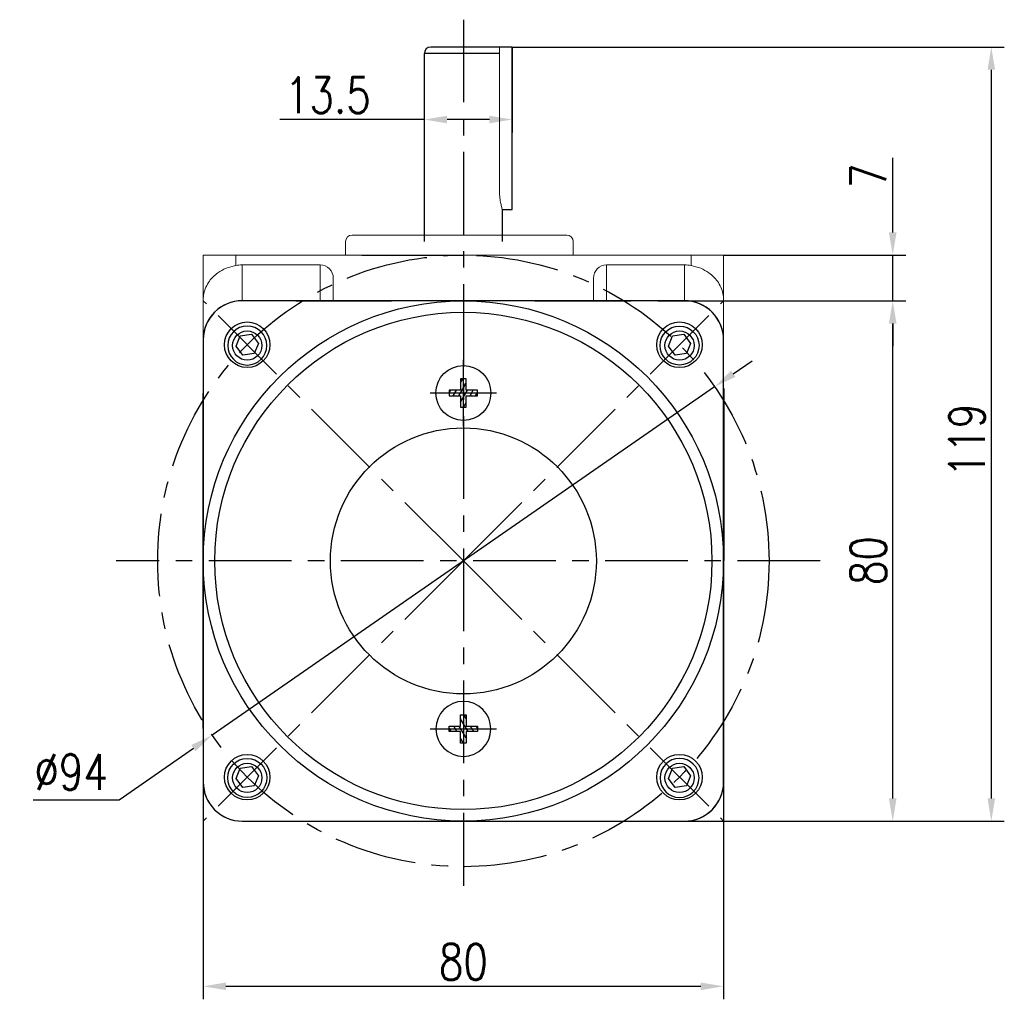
# Model space of a CAD drawing. Header units: inches. Extents: x -739 to 4096, y 9 to 1581.
# Tile 19 of 36: x 2137 to 2288, y 1062 to 1212. Entities that reach past the tile are written whole.
import ezdxf

# ---------------------------------------------------------------- set-up
doc = ezdxf.new("R2010")
doc.units = ezdxf.units.IN
doc.header["$LTSCALE"] = 10
doc.header["$MEASUREMENT"] = 0
doc.linetypes.add('CENTER', pattern=[10.16, 6.35, -1.27, 1.27, -1.27])
for name, color, linetype in [('1轮廓实线层', 7, 'Continuous'), ('3中心线层', 1, 'CENTER'), ('5剖面线层', 2, 'Continuous'), ('7标注层', 4, 'Continuous')]:
    doc.layers.add(name, color=color, linetype=linetype)
doc.styles.add('TH_GBDIM', font='romans.shx', dxfattribs={"width": 0.8, "bigfont": 'gbcbig.shx'})
doc.dimstyles.new('TH_GBDIM', dxfattribs={"dimtxt": 3.5, "dimasz": 2.5, "dimexe": 2, "dimexo": 0, "dimgap": 1, "dimtad": 1, "dimdec": 4, "dimdsep": 46, "dimtxsty": 'TH_GBDIM', "dimcen": 0.09, "dimclrd": 4, "dimclre": 4, "dimclrt": 3, "dimadec": 0, "dimazin": 0, "dimtfac": 1, "dimtdec": 4, "dimtmove": 0, "dimatfit": 3, "dimfxl": 1, "dimtzin": 0, "dimarcsym": 0})

# ---------------------------------------------------------------- blocks, each defined once
blk = doc.blocks.new('*D199')
at = {"layer": '7标注层', "color": 4, "lineweight": -2, "transparency": 16777216}
for p, q in [((2165.05, 1107.48), (2165.05, 1061.77)), ((2245.05, 1107.48), (2245.05, 1061.77)), ((2168.55, 1063.77), (2241.55, 1063.77))]:
    blk.add_line(p, q, dxfattribs=at)
at = {"layer": '7标注层', "color": 4, "transparency": 16777216}
for points in [[(2168.55, 1064.35), (2168.55, 1063.18), (2165.05, 1063.77)], [(2241.55, 1064.35), (2241.55, 1063.18), (2245.05, 1063.77)]]:
    blk.add_solid(points, dxfattribs=at)
at = {"layer": 'Defpoints', "color": 0, "transparency": 16777216}
for p in [(2165.05, 1107.48), (2245.05, 1107.48), (2245.05, 1063.77)]:
    blk.add_point(p, dxfattribs=at)
at = {"layer": '7标注层', "color": 3, "transparency": 16777216, "insert": (2205.05, 1067.52), "char_height": 5.5, "attachment_point": 5, "style": 'TH_GBDIM'}
blk.add_mtext('{80}{}{}', dxfattribs=at)
blk = doc.blocks.new('*D200')
at = {"layer": '7标注层', "color": 4, "lineweight": -2, "transparency": 16777216}
for p, q in [((2234.93, 1169.15), (2273.07, 1169.15)), ((2271.07, 1092.65), (2271.07, 1165.65)), ((2245.05, 1089.15), (2273.07, 1089.15))]:
    blk.add_line(p, q, dxfattribs=at)
at = {"layer": '7标注层', "color": 4, "transparency": 16777216}
for points in [[(2270.48, 1165.65), (2271.65, 1165.65), (2271.07, 1169.15)], [(2270.48, 1092.65), (2271.65, 1092.65), (2271.07, 1089.15)]]:
    blk.add_solid(points, dxfattribs=at)
at = {"layer": 'Defpoints', "color": 0, "transparency": 16777216}
for p in [(2234.93, 1169.15), (2271.07, 1169.15), (2245.05, 1089.15)]:
    blk.add_point(p, dxfattribs=at)
at = {"layer": '7标注层', "color": 3, "transparency": 16777216, "insert": (2267.32, 1129.2), "char_height": 5.5, "attachment_point": 5, "rotation": 90, "style": 'TH_GBDIM'}
blk.add_mtext('{80}{}{}', dxfattribs=at)
blk = doc.blocks.new('*D201')
at = {"layer": '7标注层', "color": 4, "lineweight": -2, "transparency": 16777216}
for p, q in [((2271.07, 1179.65), (2271.07, 1191.14)), ((2245.05, 1176.15), (2273.07, 1176.15)), ((2271.07, 1169.15), (2271.07, 1176.15)), ((2246.62, 1169.15), (2273.07, 1169.15)), ((2271.07, 1165.65), (2271.07, 1162.15))]:
    blk.add_line(p, q, dxfattribs=at)
at = {"layer": '7标注层', "color": 4, "transparency": 16777216}
for points in [[(2270.48, 1179.65), (2271.65, 1179.65), (2271.07, 1176.15)], [(2270.48, 1165.65), (2271.65, 1165.65), (2271.07, 1169.15)]]:
    blk.add_solid(points, dxfattribs=at)
at = {"layer": 'Defpoints', "color": 0, "transparency": 16777216}
for p in [(2245.05, 1176.15), (2271.07, 1176.15), (2246.62, 1169.15)]:
    blk.add_point(p, dxfattribs=at)
at = {"layer": '7标注层', "color": 3, "transparency": 16777216, "insert": (2267.32, 1188.36), "char_height": 5.5, "attachment_point": 5, "rotation": 90, "style": 'TH_GBDIM'}
blk.add_mtext('{7}{}{}', dxfattribs=at)
blk = doc.blocks.new('*D202')
at = {"layer": '7标注层', "color": 4, "lineweight": -2, "transparency": 16777216}
for p, q in [((2246.55, 1157.93), (2249.43, 1159.92)), ((2243.68, 1155.93), (2166.43, 1102.37)), ((2152.12, 1092.45), (2163.55, 1100.38)), ((2138.89, 1092.45), (2152.12, 1092.45))]:
    blk.add_line(p, q, dxfattribs=at)
at = {"layer": '7标注层', "color": 4, "transparency": 16777216}
for points in [[(2246.22, 1158.41), (2246.89, 1157.45), (2243.68, 1155.93)], [(2163.22, 1100.86), (2163.88, 1099.9), (2166.43, 1102.37)]]:
    blk.add_solid(points, dxfattribs=at)
at = {"layer": 'Defpoints', "color": 0, "transparency": 16777216}
for p in [(2243.68, 1155.93), (2166.43, 1102.37)]:
    blk.add_point(p, dxfattribs=at)
at = {"layer": '7标注层', "color": 3, "transparency": 16777216, "insert": (2144.75, 1096.7), "char_height": 5.5, "attachment_point": 5, "style": 'TH_GBDIM'}
blk.add_mtext('{∅94}{}{}', dxfattribs=at)
blk = doc.blocks.new('*D203')
at = {"layer": '7标注层', "color": 4, "lineweight": -2, "transparency": 16777216}
for p, q in [((2212.55, 1208.15), (2288.22, 1208.15)), ((2286.22, 1204.65), (2286.22, 1092.65)), ((2221.52, 1089.15), (2288.22, 1089.15))]:
    blk.add_line(p, q, dxfattribs=at)
at = {"layer": '7标注层', "color": 4, "transparency": 16777216}
for points in [[(2285.64, 1204.65), (2286.81, 1204.65), (2286.22, 1208.15)], [(2285.64, 1092.65), (2286.81, 1092.65), (2286.22, 1089.15)]]:
    blk.add_solid(points, dxfattribs=at)
at = {"layer": 'Defpoints', "color": 0, "transparency": 16777216}
for p in [(2212.55, 1208.15), (2221.52, 1089.15), (2286.22, 1089.15)]:
    blk.add_point(p, dxfattribs=at)
at = {"layer": '7标注层', "color": 3, "transparency": 16777216, "insert": (2282.47, 1147.66), "char_height": 5.5, "attachment_point": 5, "rotation": 90, "style": 'TH_GBDIM'}
blk.add_mtext('{119}{}{}', dxfattribs=at)
blk = doc.blocks.new('*D204')
at = {"layer": '7标注层', "color": 4, "lineweight": -2, "transparency": 16777216}
for p, q in [((2212.55, 1208.15), (2212.55, 1195.01)), ((2199.05, 1205.38), (2199.05, 1195.01)), ((2199.05, 1197.01), (2176.82, 1197.01)), ((2209.05, 1197.01), (2202.55, 1197.01))]:
    blk.add_line(p, q, dxfattribs=at)
at = {"layer": '7标注层', "color": 4, "transparency": 16777216}
for points in [[(2202.55, 1197.59), (2202.55, 1196.42), (2199.05, 1197.01)], [(2209.05, 1197.59), (2209.05, 1196.42), (2212.55, 1197.01)]]:
    blk.add_solid(points, dxfattribs=at)
at = {"layer": 'Defpoints', "color": 0, "transparency": 16777216}
for p in [(2212.55, 1208.15), (2199.05, 1205.38), (2212.55, 1197.01)]:
    blk.add_point(p, dxfattribs=at)
at = {"layer": '7标注层', "color": 3, "transparency": 16777216, "insert": (2184.21, 1200.76), "char_height": 5.5, "attachment_point": 5, "style": 'TH_GBDIM'}
blk.add_mtext('13.5', dxfattribs=at)
blk = doc.blocks.new('GB818_M5_6_X')
at = {"layer": '5剖面线层'}
h = blk.add_hatch(dxfattribs=at)
h.set_pattern_fill('_U', color=256, scale=0.84075, angle=60, style=0, pattern_type=0)
h.set_pattern_definition([(60, (0, 0), (-0.72811, 0.42038), [])])
h.paths.add_polyline_path([(0.475, 0.475), (0.475, 2.45), (-0.475, 2.45), (-0.475, 0.475), (-2.45, 0.475), (-2.45, -0.475), (-0.475, -0.475), (-0.475, -2.45), (0.475, -2.45), (0.475, -0.475), (2.45, -0.475), (2.45, 0.475)])
at = {"layer": '1轮廓实线层'}
for p, q in [((0.475, 2.45), (-0.475, 2.45)), ((-0.475, 2.45), (-0.475, 0.475)), ((0.475, 0.475), (0.475, 2.45)), ((-0.475, 0.475), (-2.45, 0.475)), ((-2.45, 0.475), (-2.45, -0.475)), ((2.45, 0.475), (0.475, 0.475)), ((2.45, -0.475), (2.45, 0.475)), ((-2.45, -0.475), (-0.475, -0.475)), ((-0.475, -0.475), (-0.475, -2.45)), ((0.475, -2.45), (0.475, -0.475)), ((0.475, -0.475), (2.45, -0.475)), ((-0.475, -2.45), (0.475, -2.45))]:
    blk.add_line(p, q, dxfattribs=at)
blk.add_circle((0, 0), 4.75, dxfattribs=at)
at = {"layer": '3中心线层'}
for p, q in [((0, -5.75), (0, 5.75)), ((-5.75, 0), (5.75, 0))]:
    blk.add_line(p, q, dxfattribs=at)

msp = doc.modelspace()

# ---------------------------------------------------------------- linework, layer by layer
at = {"color": 7, "linetype": 'Continuous', "lineweight": 15}
msp.add_line((2210.596, 1186.14), (2210.596, 1208.154), dxfattribs=at)
for p, q in [((2179.303, 1169.154), (2171.053, 1169.154)), ((2179.303, 1169.154), (2187.45, 1169.154)), ((2187.45, 1169.154), (2194.015, 1169.154)), ((2216.055, 1169.154), (2230.803, 1169.154)), ((2239.053, 1169.154), (2230.803, 1169.154)), ((2165.053, 1163.154), (2165.053, 1154.904)), ((2170.107, 1162.177), (2170.759, 1163.747)), ((2170.759, 1163.747), (2172.489, 1164.004)), ((2172.489, 1164.004), (2173.53, 1162.598)), ((2236.575, 1162.177), (2237.226, 1163.747)), ((2237.226, 1163.747), (2238.956, 1164.004)), ((2238.956, 1164.004), (2239.997, 1162.598)), ((2245.053, 1154.904), (2245.053, 1163.154)), ((2171.148, 1160.771), (2170.107, 1162.177)), ((2173.53, 1162.598), (2172.879, 1161.027)), ((2237.616, 1160.771), (2236.575, 1162.177)), ((2239.997, 1162.598), (2239.346, 1161.027)), ((2172.879, 1161.027), (2171.148, 1160.771)), ((2239.346, 1161.027), (2237.616, 1160.771)), ((2165.053, 1111.551), (2165.053, 1154.904)), ((2245.053, 1154.904), (2245.053, 1146.756)), ((2165.053, 1103.404), (2165.053, 1111.551)), ((2165.053, 1103.404), (2165.053, 1095.154)), ((2245.053, 1095.154), (2245.053, 1103.404)), ((2170.107, 1095.709), (2170.759, 1097.279)), ((2170.759, 1097.279), (2172.489, 1097.536)), ((2172.489, 1097.536), (2173.53, 1096.13)), ((2173.53, 1096.13), (2172.879, 1094.56)), ((2236.575, 1095.709), (2237.226, 1097.279)), ((2237.226, 1097.279), (2238.956, 1097.536)), ((2238.956, 1097.536), (2239.997, 1096.13)), ((2239.997, 1096.13), (2239.346, 1094.56)), ((2171.148, 1094.303), (2170.107, 1095.709)), ((2172.879, 1094.56), (2171.148, 1094.303)), ((2237.616, 1094.303), (2236.575, 1095.709)), ((2239.346, 1094.56), (2237.616, 1094.303)), ((2171.053, 1089.154), (2179.303, 1089.154)), ((2230.803, 1089.154), (2239.053, 1089.154))]:
    msp.add_line(p, q)
for centre, radius in [((2171.819, 1162.387), 3.5), ((2238.286, 1162.387), 3.5), ((2171.819, 1162.27), 2.25), ((2238.286, 1162.27), 3), ((2238.286, 1162.27), 2.25), ((2171.819, 1095.92), 3.5), ((2238.286, 1095.92), 3.5), ((2171.819, 1095.803), 3), ((2171.819, 1095.803), 2.25), ((2238.286, 1095.803), 2.25)]:
    msp.add_circle(centre, radius)
at = {"extrusion": (0, 0, -1)}
for centre in [(-2171.819, 1162.27), (-2238.286, 1095.803)]:
    msp.add_circle(centre, 3, dxfattribs=at)
for centre, start, end in [((2171.053, 1163.154), 90, 180), ((2239.053, 1163.154), 0, 90), ((2171.053, 1095.154), 180, 270), ((2239.053, 1095.154), 270, 0)]:
    msp.add_arc(centre, 6, start, end)
at = {"color": 7, "linetype": 'Continuous', "lineweight": 15}
msp.add_open_spline([(2211.046, 1183.174), (2211.049, 1183.164), (2211.063, 1183.12), (2210.988, 1183.368), (2210.85, 1183.895), (2210.69, 1184.701), (2210.605, 1185.501), (2210.598, 1185.992), (2210.596, 1186.14)], degree=3, knots=[0, 0, 0, 0, 0.0602507, 0.2653074, 0.4728209, 0.6883267, 0.9057943, 1, 1, 1, 1], dxfattribs=at)
at = {"layer": '1轮廓实线层'}
for p, q in [((2212.553, 1208.154), (2200.053, 1208.154)), ((2212.553, 1183.154), (2212.553, 1208.154)), ((2199.053, 1178.248), (2199.053, 1207.154)), ((2207.053, 1207.154), (2199.053, 1207.154)), ((2210.596, 1207.154), (2207.053, 1207.154)), ((2211.053, 1178.248), (2211.053, 1183.154)), ((2245.08, 1155.654), (2245.065, 1102.654))]:
    msp.add_line(p, q, dxfattribs=at)
at = {"layer": '1轮廓实线层', "color": 7, "linetype": 'Continuous', "lineweight": 15}
for p, q in [((2186.944, 1178.248), (2186.944, 1176.154)), ((2187.943, 1179.248), (2204.738, 1179.248)), ((2204.738, 1179.248), (2220.945, 1179.248)), ((2221.944, 1176.154), (2221.944, 1178.248)), ((2165.053, 1176.154), (2170.053, 1176.154)), ((2165.053, 1169.315), (2165.053, 1176.154)), ((2170.053, 1176.154), (2170.053, 1174.569)), ((2170.053, 1176.154), (2240.053, 1176.154)), ((2240.053, 1174.569), (2240.053, 1176.154)), ((2240.053, 1176.154), (2245.053, 1176.154)), ((2245.053, 1176.154), (2245.053, 1169.315)), ((2171.053, 1174.654), (2171.053, 1169.154)), ((2183.053, 1174.654), (2171.053, 1174.654)), ((2183.053, 1169.154), (2183.053, 1174.654)), ((2227.053, 1174.654), (2227.053, 1169.154)), ((2227.053, 1174.654), (2239.053, 1174.654)), ((2239.053, 1169.154), (2239.053, 1174.654)), ((2185.053, 1172.633), (2185.053, 1169.154)), ((2225.053, 1169.154), (2225.053, 1172.633)), ((2165.053, 1163.154), (2165.053, 1169.315)), ((2171.053, 1169.154), (2172.124, 1169.154)), ((2172.124, 1169.154), (2194.015, 1169.154)), ((2237.981, 1169.154), (2239.053, 1169.154)), ((2245.053, 1169.315), (2245.053, 1163.154)), ((2165.053, 1162.083), (2165.053, 1163.154)), ((2245.053, 1163.154), (2245.053, 1162.083)), ((2165.053, 1129.154), (2165.053, 1162.083)), ((2245.053, 1162.083), (2245.053, 1129.154)), ((2165.053, 1096.225), (2165.053, 1129.154)), ((2245.053, 1129.154), (2245.053, 1096.225)), ((2165.053, 1095.154), (2165.053, 1096.225)), ((2245.053, 1096.225), (2245.053, 1095.154)), ((2194.015, 1089.154), (2172.124, 1089.154)), ((2237.981, 1089.154), (2216.055, 1089.154)), ((2239.053, 1089.154), (2237.981, 1089.154))]:
    msp.add_line(p, q, dxfattribs=at)
at = {"layer": '1轮廓实线层', "color": 0}
for points in [[(2216.055, 1169.154), (2171.053, 1169.154, 0.4142136), (2165.053, 1163.154), (2165.053, 1095.154, 0.4142136), (2171.053, 1089.154), (2216.055, 1089.154)], [(2216.055, 1089.154), (2239.053, 1089.154, 0.4142136), (2245.053, 1095.154), (2245.053, 1163.154, 0.4142136), (2239.053, 1169.154), (2216.055, 1169.154)]]:
    msp.add_lwpolyline(points, format="xyb", dxfattribs=at)
at = {"layer": '1轮廓实线层'}
for radius in [40, 38.222, 20.444]:
    msp.add_circle((2205.053, 1129.154), radius, dxfattribs=at)
msp.add_arc((2200.053, 1207.154), 1, 90, 180, dxfattribs=at)
at = {"layer": '1轮廓实线层', "color": 7, "linetype": 'Continuous', "lineweight": 15}
for centre, radius, start, end in [((2187.944, 1178.248), 1, 90, 180), ((2220.944, 1178.248), 1, 0, 90), ((2171.053, 1163.154), 6, 90, 180), ((2239.053, 1163.154), 6, 0, 90), ((2171.053, 1095.154), 6, 180, 270), ((2239.053, 1095.154), 6, 270, 0)]:
    msp.add_arc(centre, radius, start, end, dxfattribs=at)
for centre, major_axis, start_param, end_param in [((2171.053, 1168.591), (0, -6.063), 3.1415927, 3.3090407), ((2183.053, 1172.633), (0, -2.021), 1.5707963, 3.1415927), ((2227.053, 1172.633), (0, 2.021), 0, 1.5707963), ((2239.053, 1168.591), (0, 6.063), 6.1157372, 6.2831853)]:
    msp.add_ellipse(centre, major_axis=major_axis, ratio=0.9896874, start_param=start_param, end_param=end_param, dxfattribs=at)
for points, knots in [([(2170.053, 1174.569), (2169.543, 1174.447), (2168.525, 1174.204), (2167.385, 1173.543), (2166.562, 1172.853), (2165.931, 1172.116), (2165.43, 1171.249), (2165.121, 1170.29), (2165.053, 1169.636), (2165.053, 1169.318), (2165.053, 1169.315)], [0, 0, 0, 0, 0.1632796, 0.325761, 0.4399397, 0.5573936, 0.7048218, 0.8564876, 0.9983726, 1, 1, 1, 1]), ([(2245.053, 1169.315), (2245.053, 1169.318), (2245.052, 1169.636), (2244.985, 1170.281), (2244.679, 1171.24), (2244.185, 1172.102), (2243.549, 1172.847), (2242.728, 1173.539), (2241.58, 1174.204), (2240.562, 1174.447), (2240.053, 1174.569)], [0, 0, 0, 0, 0.0016274, 0.1435129, 0.2910808, 0.4426062, 0.5569336, 0.6742378, 0.8367196, 1, 1, 1, 1])]:
    msp.add_open_spline(points, degree=3, knots=knots, dxfattribs=at)
at = {"layer": '3中心线层', "ltscale": 0.2}
for p, q in [((2205.053, 1212.356), (2205.053, 1079.205)), ((2205.053, 1129.154), (2165.062, 1169.144)), ((2205.053, 1129.154), (2245.043, 1169.144)), ((2259.892, 1129.154), (2151.683, 1129.154)), ((2205.053, 1129.154), (2165.062, 1089.163)), ((2205.053, 1129.154), (2245.043, 1089.163))]:
    msp.add_line(p, q, dxfattribs=at)
msp.add_circle((2205.053, 1129.154), 47, dxfattribs=at)
at = {"layer": '7标注层', "color": 7}
msp.add_line((2211.057, 1183.154), (2212.553, 1183.154), dxfattribs=at)
at = {"layer": '7标注层'}
msp.add_line((2189.444, 1176.154), (2205.053, 1176.154), dxfattribs=at)

# ---------------------------------------------------------------- block references
at = {"layer": '3中心线层', "ltscale": 0.2, "xscale": 0.8888879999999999, "yscale": 0.8888879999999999, "zscale": 0.8888879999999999}
msp.add_blockref('GB818_M5_6_X', (2205.053, 1154.971), dxfattribs=at)
at = {"layer": '3中心线层', "ltscale": 0.2, "xscale": -0.8888879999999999, "yscale": 0.8888879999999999, "zscale": 0.8888879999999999, "rotation": 180}
msp.add_blockref('GB818_M5_6_X', (2205.053, 1103.337), dxfattribs=at)

# ---------------------------------------------------------------- dimensions: what is measured, and where the dimension line sits
at = {"layer": '7标注层'}
dim = msp.add_linear_dim(base=(2212.553, 1197.008), p1=(2199.053, 1205.379), p2=(2212.553, 1208.154), dimstyle='TH_GBDIM', override={"dimtxt": 5.5, "dimasz": 3.5, "dimdec": 1, "dimadec": 1}, dxfattribs=at)
dim.commit()
dim.dimension.update_dxf_attribs({"geometry": '*D204', "text_midpoint": (2184.21, 1197.008), "dimtype": 160})
for base, p1, p2, picture, middle in [((2286.222, 1089.154), (2212.553, 1208.154), (2221.517, 1089.154), '*D203', (2286.222, 1147.664)), ((2271.068, 1176.154), (2246.615, 1169.154), (2245.053, 1176.154), '*D201', (2271.068, 1188.359)), ((2271.068, 1169.154), (2245.053, 1089.154), (2234.928, 1169.154), '*D200', (2271.068, 1129.202))]:
    dim = msp.add_linear_dim(base=base, p1=p1, p2=p2, angle=90, text='{<>}{}{}', dimstyle='TH_GBDIM', override={"dimtxt": 5.5, "dimasz": 3.5, "dimdec": 1, "dimadec": 1}, dxfattribs=at)
    dim.commit()
    dim.dimension.update_dxf_attribs({"geometry": picture, "text_midpoint": middle, "dimtype": 160})
dim = msp.add_diameter_dim_2p(p1=(2243.677, 1155.934), p2=(2166.428, 1102.374), text='{<>}{}{}', dimstyle='TH_GBDIM', override={"dimtxt": 5.5, "dimasz": 3.5, "dimgap": 1.5, "dimtoh": 1, "dimdec": 0}, dxfattribs=at)
dim.commit()
dim.dimension.update_dxf_attribs({"geometry": '*D202', "text_midpoint": (2144.753, 1092.452), "dimtype": 163})
dim = msp.add_linear_dim(base=(2245.053, 1063.768), p1=(2165.053, 1107.477), p2=(2245.053, 1107.477), text='{<>}{}{}', dimstyle='TH_GBDIM', override={"dimtxt": 5.5, "dimasz": 3.5, "dimdec": 1, "dimadec": 1}, dxfattribs=at)
dim.commit()
dim.dimension.update_dxf_attribs({"geometry": '*D199', "text_midpoint": (2205.053, 1063.768), "dimtype": 160})

doc.saveas('drawing.dxf')
